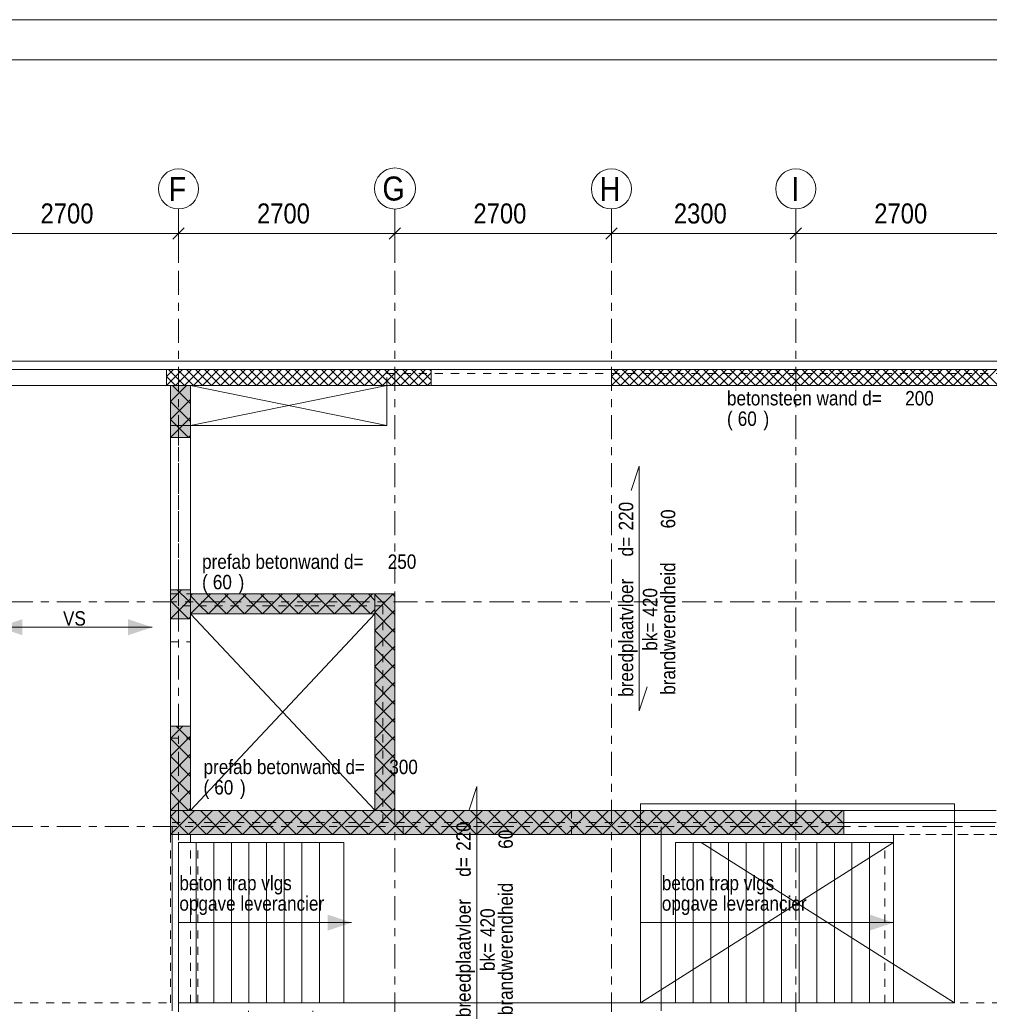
# Model space of a CAD drawing. Header units: millimetres. Extents: x -931 to -90, y -1411 to -817.
# Tile 44 of 63: x -709 to -588, y -939 to -817. Entities that reach past the tile are written whole.
import ezdxf

# ---------------------------------------------------------------- set-up
doc = ezdxf.new("R2010")
doc.units = ezdxf.units.MM
for name, pattern in [('XKITLINE00', [0]), ('XKITLINE01', [4, 1, -1, 1, -1]), ('XKITLINE03', [6, 3, -1, 1, -1])]:
    doc.linetypes.add(name, pattern=pattern)
for name, color, linetype, lineweight in [('Grafisch object', 3, 'Continuous', 0), ('Offset', 4, 'Continuous', 0), ('Onderdeel', 2, 'Continuous', 0), ('Onderdeel label', 2, 'Continuous', 0), ('Stramien', 4, 'Continuous', 0), ('Tekening kader', 3, 'Continuous', 0), ('Tekst', 7, 'Continuous', 0)]:
    doc.layers.add(name, color=color, linetype=linetype, lineweight=lineweight)
doc.styles.add('ARIAL', font='arial.ttf')

msp = doc.modelspace()

# ---------------------------------------------------------------- hatches: boundary and pattern name
at = {"layer": 'Grafisch object'}
for points in [[(-711.78, -892.47), (-708.78, -891.47), (-708.78, -893.47)], [(-692.61, -892.47), (-695.61, -893.47), (-695.61, -891.47)], [(-667.72, -929.31), (-670.72, -930.31), (-670.72, -928.31)], [(-600.1, -929.31), (-603.1, -930.31), (-603.1, -928.31)]]:
    msp.add_hatch(color=256, dxfattribs=at).paths.add_polyline_path(points, flags=17)
at = {"layer": 'Onderdeel'}
for points in [[(-687.82, -868.81), (-690.32, -868.81), (-690.32, -862.31), (-687.82, -862.31)], [(-687.82, -891.44), (-690.32, -891.44), (-690.32, -887.81), (-687.82, -887.81)], [(-664.82, -890.82), (-687.82, -890.82), (-687.82, -888.32), (-664.82, -888.32)], [(-662.32, -915.31), (-664.82, -915.31), (-664.82, -888.32), (-662.32, -888.32)], [(-687.82, -915.31), (-690.32, -915.31), (-690.32, -904.8), (-687.82, -904.8)], [(-606.32, -918.31), (-690.32, -918.31), (-690.32, -915.31), (-606.32, -915.31)]]:
    msp.add_hatch(color=256, dxfattribs=at).paths.add_polyline_path(points, flags=17)

# ---------------------------------------------------------------- linework, layer by layer
at = {"layer": 'Grafisch object', "linetype": 'XKITLINE00', "lineweight": 0}
for p, q in [((-663.32, -862.31), (-687.82, -867.31)), ((-687.82, -862.31), (-663.32, -867.31)), ((-663.32, -862.31), (-687.82, -862.31)), ((-687.82, -862.31), (-687.82, -867.31)), ((-663.32, -867.31), (-663.32, -862.31)), ((-687.82, -867.31), (-663.32, -867.31)), ((-687.82, -915.32), (-664.82, -890.82)), ((-687.82, -890.82), (-664.82, -915.3)), ((-711.78, -892.47), (-692.61, -892.47)), ((-592.51, -914.51), (-631.7, -914.51)), ((-631.7, -914.51), (-631.7, -939.32)), ((-592.51, -939.32), (-592.51, -914.51)), ((-600.1, -919.31), (-631.7, -939.31)), ((-624.11, -919.31), (-592.51, -939.32)), ((-689.32, -929.31), (-667.72, -929.31)), ((-631.7, -929.31), (-600.1, -929.31)), ((-631.7, -939.32), (-592.51, -939.32))]:
    msp.add_line(p, q, dxfattribs=at)
at = {"layer": 'Offset', "linetype": 'XKITLINE00', "lineweight": 0}
for p, q in [((-689.31, -846.37), (-689.31, -840.87)), ((-689.31, -846.37), (-689.31, -840.87)), ((-662.31, -846.37), (-662.31, -840.87)), ((-662.31, -846.37), (-662.31, -840.87)), ((-635.31, -846.37), (-635.31, -840.87)), ((-635.31, -846.37), (-635.31, -840.87)), ((-612.31, -846.37), (-612.31, -840.87)), ((-612.31, -846.37), (-612.31, -840.87)), ((-716.31, -843.37), (-689.31, -843.37)), ((-688.61, -842.67), (-690.02, -844.08)), ((-688.61, -842.67), (-690.02, -844.08)), ((-689.31, -843.37), (-662.31, -843.37)), ((-661.61, -842.67), (-663.02, -844.08)), ((-661.61, -842.67), (-663.02, -844.08)), ((-662.31, -843.37), (-635.31, -843.37)), ((-634.61, -842.67), (-636.02, -844.08)), ((-634.61, -842.67), (-636.02, -844.08)), ((-635.31, -843.37), (-612.31, -843.37)), ((-611.61, -842.67), (-613.02, -844.08)), ((-611.61, -842.67), (-613.02, -844.08)), ((-612.31, -843.37), (-585.31, -843.37))]:
    msp.add_line(p, q, dxfattribs=at)
at = {"layer": 'Offset'}
for p in [(-689.31, -843.37), (-689.31, -843.37), (-662.31, -843.37), (-662.31, -843.37), (-635.31, -843.37), (-635.31, -843.37), (-612.31, -843.37), (-612.31, -843.37)]:
    msp.add_point(p, dxfattribs=at)
at = {"layer": 'Onderdeel', "linetype": 'XKITLINE00', "lineweight": 0}
for p, q in [((-468.81, -859.31), (-845.81, -859.31)), ((-860.81, -860.31), (-468.81, -860.31)), ((-690.81, -862.31), (-688.81, -860.31)), ((-690.81, -861.19), (-689.94, -860.31)), ((-690.81, -862.31), (-690.81, -860.31)), ((-689.69, -861.19), (-690.57, -860.31)), ((-689.69, -862.31), (-687.69, -860.31)), ((-689.13, -860.63), (-689.45, -860.31)), ((-687.45, -862.31), (-689.13, -860.63)), ((-688.57, -862.31), (-686.57, -860.31)), ((-686.32, -862.31), (-688.32, -860.31)), ((-687.45, -862.31), (-685.45, -860.31)), ((-685.2, -862.31), (-687.2, -860.31)), ((-686.32, -862.31), (-684.32, -860.31)), ((-684.08, -862.31), (-686.08, -860.31)), ((-685.2, -862.31), (-683.2, -860.31)), ((-682.96, -862.31), (-684.96, -860.31)), ((-684.08, -862.31), (-682.08, -860.31)), ((-681.83, -862.31), (-683.83, -860.31)), ((-682.96, -862.31), (-680.96, -860.31)), ((-680.71, -862.31), (-682.71, -860.31)), ((-681.83, -862.31), (-679.83, -860.31)), ((-679.59, -862.31), (-681.59, -860.31)), ((-680.71, -862.31), (-678.71, -860.31)), ((-678.47, -862.31), (-680.47, -860.31)), ((-679.59, -862.31), (-677.59, -860.31)), ((-677.34, -862.31), (-679.34, -860.31)), ((-678.47, -862.31), (-676.47, -860.31)), ((-676.22, -862.31), (-678.22, -860.31)), ((-677.34, -862.31), (-675.34, -860.31)), ((-675.1, -862.31), (-677.1, -860.31)), ((-676.22, -862.31), (-674.22, -860.31)), ((-673.98, -862.31), (-675.98, -860.31)), ((-675.1, -862.31), (-673.1, -860.31)), ((-672.85, -862.31), (-674.85, -860.31)), ((-673.98, -862.31), (-671.98, -860.31)), ((-671.73, -862.31), (-673.73, -860.31)), ((-672.85, -862.31), (-670.85, -860.31)), ((-670.61, -862.31), (-672.61, -860.31)), ((-671.73, -862.31), (-669.73, -860.31)), ((-669.49, -862.31), (-671.49, -860.31)), ((-670.61, -862.31), (-668.61, -860.31)), ((-668.36, -862.31), (-670.36, -860.31)), ((-669.49, -862.31), (-667.49, -860.31)), ((-667.24, -862.31), (-669.24, -860.31)), ((-668.36, -862.31), (-666.36, -860.31)), ((-666.12, -862.31), (-668.12, -860.31)), ((-667.24, -862.31), (-665.24, -860.31)), ((-665, -862.31), (-667, -860.31)), ((-666.12, -862.31), (-664.12, -860.31)), ((-663.87, -862.31), (-665.87, -860.31)), ((-665, -862.31), (-663, -860.31)), ((-662.75, -862.31), (-664.75, -860.31)), ((-663.87, -862.31), (-661.87, -860.31)), ((-661.63, -862.31), (-663.63, -860.31)), ((-662.75, -862.31), (-660.75, -860.31)), ((-660.51, -862.31), (-662.51, -860.31)), ((-661.63, -862.31), (-659.63, -860.31)), ((-659.38, -862.31), (-661.38, -860.31)), ((-660.51, -862.31), (-658.51, -860.31)), ((-658.26, -862.31), (-660.26, -860.31)), ((-659.38, -862.31), (-657.81, -860.74)), ((-657.81, -861.64), (-659.14, -860.31)), ((-657.81, -860.52), (-658.02, -860.31)), ((-657.81, -862.31), (-657.81, -860.31)), ((-635.31, -862.31), (-633.31, -860.31)), ((-635.31, -861.19), (-634.44, -860.31)), ((-635.31, -862.31), (-635.31, -860.31)), ((-634.19, -861.19), (-635.06, -860.32)), ((-634.19, -862.31), (-632.19, -860.31)), ((-633.63, -860.63), (-633.95, -860.31)), ((-631.95, -862.31), (-633.63, -860.63)), ((-633.07, -862.31), (-631.07, -860.31)), ((-630.82, -862.31), (-632.82, -860.31)), ((-631.95, -862.31), (-629.95, -860.31)), ((-629.7, -862.31), (-631.7, -860.31)), ((-630.82, -862.31), (-628.82, -860.31)), ((-628.58, -862.31), (-630.58, -860.31)), ((-629.7, -862.31), (-627.7, -860.31)), ((-627.46, -862.31), (-629.46, -860.31)), ((-628.58, -862.31), (-626.58, -860.31)), ((-626.33, -862.31), (-628.33, -860.31)), ((-627.46, -862.31), (-625.46, -860.31)), ((-625.21, -862.31), (-627.21, -860.31)), ((-626.33, -862.31), (-624.33, -860.31)), ((-624.09, -862.31), (-626.09, -860.31)), ((-625.21, -862.31), (-623.21, -860.31)), ((-622.97, -862.31), (-624.97, -860.31)), ((-624.09, -862.31), (-622.09, -860.31)), ((-621.84, -862.31), (-623.84, -860.31)), ((-622.97, -862.31), (-620.97, -860.31)), ((-620.72, -862.31), (-622.72, -860.31)), ((-621.84, -862.31), (-619.84, -860.31)), ((-619.6, -862.31), (-621.6, -860.31)), ((-620.72, -862.31), (-618.72, -860.31)), ((-618.48, -862.31), (-620.48, -860.31)), ((-619.6, -862.31), (-617.6, -860.31)), ((-617.35, -862.31), (-619.35, -860.31)), ((-618.48, -862.31), (-616.48, -860.31)), ((-616.23, -862.31), (-618.23, -860.31)), ((-617.35, -862.31), (-615.35, -860.31)), ((-615.11, -862.31), (-617.11, -860.31)), ((-616.23, -862.31), (-614.23, -860.31)), ((-613.99, -862.31), (-615.99, -860.31)), ((-615.11, -862.31), (-613.11, -860.31)), ((-612.86, -862.31), (-614.86, -860.31)), ((-613.99, -862.31), (-611.99, -860.31)), ((-611.74, -862.31), (-613.74, -860.31)), ((-612.86, -862.31), (-610.86, -860.31)), ((-610.62, -862.31), (-612.62, -860.31)), ((-611.74, -862.31), (-609.74, -860.31)), ((-609.5, -862.31), (-611.5, -860.31)), ((-610.62, -862.31), (-608.62, -860.31)), ((-608.37, -862.31), (-610.37, -860.31)), ((-609.5, -862.31), (-607.5, -860.31)), ((-607.25, -862.31), (-609.25, -860.31)), ((-608.37, -862.31), (-606.37, -860.31)), ((-606.13, -862.31), (-608.13, -860.31)), ((-607.25, -862.31), (-605.25, -860.31)), ((-605.01, -862.31), (-607.01, -860.31)), ((-606.13, -862.31), (-604.13, -860.31)), ((-603.88, -862.31), (-605.88, -860.31)), ((-605.01, -862.31), (-603.01, -860.31)), ((-602.76, -862.31), (-604.76, -860.31)), ((-603.88, -862.31), (-601.88, -860.31)), ((-601.64, -862.31), (-603.64, -860.31)), ((-602.76, -862.31), (-600.76, -860.31)), ((-600.52, -862.31), (-602.52, -860.31)), ((-601.64, -862.31), (-599.64, -860.31)), ((-599.39, -862.31), (-601.39, -860.31)), ((-600.52, -862.31), (-598.52, -860.31)), ((-598.27, -862.31), (-600.27, -860.31)), ((-599.39, -862.31), (-597.39, -860.31)), ((-597.15, -862.31), (-599.15, -860.31)), ((-598.27, -862.31), (-596.27, -860.31)), ((-596.03, -862.31), (-598.03, -860.31)), ((-597.15, -862.31), (-595.15, -860.31)), ((-594.9, -862.31), (-596.9, -860.31)), ((-596.03, -862.31), (-594.03, -860.31)), ((-593.78, -862.31), (-595.78, -860.31)), ((-594.9, -862.31), (-592.9, -860.31)), ((-592.66, -862.31), (-594.66, -860.31)), ((-593.78, -862.31), (-591.78, -860.31)), ((-591.54, -862.31), (-593.54, -860.31)), ((-592.66, -862.31), (-590.66, -860.31)), ((-590.41, -862.31), (-592.41, -860.31)), ((-591.54, -862.31), (-589.54, -860.31)), ((-589.29, -862.31), (-591.29, -860.31)), ((-590.41, -862.31), (-588.41, -860.31)), ((-588.17, -862.31), (-590.17, -860.31)), ((-589.29, -862.31), (-587.29, -860.31)), ((-587.05, -862.31), (-589.05, -860.31)), ((-690.25, -861.75), (-690.81, -861.19)), ((-689.69, -862.31), (-690.25, -861.75)), ((-688.57, -862.31), (-689.69, -861.19)), ((-658.26, -862.31), (-657.81, -861.87)), ((-634.75, -861.75), (-635.31, -861.19)), ((-634.19, -862.31), (-634.75, -861.75)), ((-633.07, -862.31), (-634.19, -861.19)), ((-715.32, -862.31), (-468.81, -862.31)), ((-690.81, -862.31), (-690.81, -862.31)), ((-690.81, -862.31), (-690.81, -862.31)), ((-690.81, -862.31), (-690.81, -862.31)), ((-690.32, -864.32), (-688.31, -862.31)), ((-690.32, -915.31), (-690.32, -862.31)), ((-690.32, -862.31), (-687.82, -862.31)), ((-687.82, -864.58), (-690.08, -862.31)), ((-687.82, -862.33), (-687.83, -862.31)), ((-687.82, -862.31), (-687.82, -915.31)), ((-663.32, -867.31), (-663.32, -862.31)), ((-635.31, -862.31), (-635.31, -862.31)), ((-635.31, -862.31), (-635.31, -862.31)), ((-635.31, -862.31), (-635.31, -862.31)), ((-690.32, -866.57), (-687.82, -864.07)), ((-688.07, -866.57), (-690.32, -864.32)), ((-690.32, -868.81), (-687.82, -866.31)), ((-689.19, -867.69), (-690.32, -866.57)), ((-687.82, -866.82), (-688.07, -866.57)), ((-688.07, -868.81), (-689.19, -867.69)), ((-687.82, -867.31), (-663.32, -867.31)), ((-690.32, -868.81), (-690.32, -868.81)), ((-690.32, -868.81), (-690.32, -868.81)), ((-690.32, -868.81), (-690.32, -868.81)), ((-690.32, -868.81), (-687.82, -868.81)), ((-688.07, -868.81), (-687.82, -868.56)), ((-690.32, -889.19), (-688.93, -887.81)), ((-687.82, -887.81), (-690.32, -887.81)), ((-690.32, -891.44), (-687.82, -888.94)), ((-688.07, -889.19), (-689.46, -887.81)), ((-687.82, -890.82), (-685.32, -888.32)), ((-687.82, -888.57), (-687.56, -888.32)), ((-687.82, -890.82), (-687.82, -888.32)), ((-664.82, -888.32), (-687.82, -888.32)), ((-686.69, -889.7), (-687.82, -888.57)), ((-685.57, -888.57), (-685.83, -888.32)), ((-685.57, -890.82), (-683.07, -888.32)), ((-683.33, -890.82), (-685.57, -888.57)), ((-681.08, -890.82), (-683.58, -888.32)), ((-683.33, -890.82), (-680.83, -888.32)), ((-678.84, -890.82), (-681.34, -888.32)), ((-681.08, -890.82), (-678.58, -888.32)), ((-676.59, -890.82), (-679.09, -888.32)), ((-678.84, -890.82), (-676.34, -888.32)), ((-674.35, -890.82), (-676.85, -888.32)), ((-676.59, -890.82), (-674.09, -888.32)), ((-672.1, -890.82), (-674.6, -888.32)), ((-674.35, -890.82), (-671.85, -888.32)), ((-669.86, -890.82), (-672.36, -888.32)), ((-672.1, -890.82), (-669.6, -888.32)), ((-667.61, -890.82), (-670.11, -888.32)), ((-669.86, -890.82), (-667.36, -888.32)), ((-665.37, -890.82), (-667.87, -888.32)), ((-667.61, -890.82), (-665.11, -888.32)), ((-664.82, -889.12), (-665.62, -888.32)), ((-664.82, -890.61), (-662.52, -888.32)), ((-664.82, -890.82), (-664.82, -888.32)), ((-664.82, -915.31), (-664.82, -888.32)), ((-664.82, -888.32), (-662.32, -888.32)), ((-662.32, -890.87), (-664.82, -888.37)), ((-662.32, -888.62), (-662.62, -888.32)), ((-662.32, -888.32), (-662.32, -915.31)), ((-689.19, -890.32), (-690.32, -889.19)), ((-687.82, -889.45), (-688.07, -889.19)), ((-685.57, -890.82), (-686.69, -889.7)), ((-690.32, -891.44), (-690.32, -891.44)), ((-690.32, -891.44), (-690.32, -891.44)), ((-690.32, -891.44), (-690.32, -891.44)), ((-690.32, -891.44), (-687.82, -891.44)), ((-688.07, -891.44), (-689.19, -890.32)), ((-688.07, -891.44), (-687.82, -891.18)), ((-687.82, -890.82), (-687.82, -890.82)), ((-687.82, -890.82), (-687.82, -890.82)), ((-687.82, -890.82), (-687.82, -890.82)), ((-687.82, -890.82), (-664.82, -890.82)), ((-665.37, -890.82), (-664.82, -890.27)), ((-664.82, -892.86), (-662.32, -890.36)), ((-662.32, -893.11), (-664.82, -890.61)), ((-664.82, -895.1), (-662.32, -892.6)), ((-662.32, -895.36), (-664.82, -892.86)), ((-664.82, -897.35), (-662.32, -894.85)), ((-662.32, -897.6), (-664.82, -895.1)), ((-664.82, -899.59), (-662.32, -897.09)), ((-662.32, -899.85), (-664.82, -897.35)), ((-664.82, -901.84), (-662.32, -899.34)), ((-662.32, -902.09), (-664.82, -899.59)), ((-664.82, -904.08), (-662.32, -901.58)), ((-662.32, -904.34), (-664.82, -901.84)), ((-690.32, -906.33), (-688.79, -904.8)), ((-690.32, -904.8), (-687.82, -904.8)), ((-687.82, -906.58), (-689.6, -904.8)), ((-664.82, -906.33), (-662.32, -903.83)), ((-662.32, -906.58), (-664.82, -904.08)), ((-690.32, -908.57), (-687.82, -906.07)), ((-664.82, -908.57), (-662.32, -906.07)), ((-687.82, -908.83), (-690.32, -906.33)), ((-662.32, -908.83), (-664.82, -906.33)), ((-690.32, -910.82), (-687.82, -908.32)), ((-687.82, -911.07), (-690.32, -908.57)), ((-664.82, -910.82), (-662.32, -908.32)), ((-662.32, -911.07), (-664.82, -908.57)), ((-690.32, -913.06), (-687.82, -910.56)), ((-688.07, -913.06), (-690.32, -910.82)), ((-664.82, -913.06), (-662.32, -910.56)), ((-662.57, -913.06), (-664.82, -910.82)), ((-690.32, -915.31), (-687.82, -912.81)), ((-689.19, -914.19), (-690.32, -913.06)), ((-687.82, -913.32), (-688.07, -913.06)), ((-664.82, -915.31), (-662.32, -912.81)), ((-663.7, -914.19), (-664.82, -913.06)), ((-662.32, -913.32), (-662.57, -913.06)), ((-688.07, -915.31), (-689.19, -914.19)), ((-662.57, -915.31), (-663.7, -914.19)), ((-690.32, -918.31), (-687.32, -915.31)), ((-690.32, -916.06), (-689.56, -915.31)), ((-690.32, -915.31), (-690.32, -915.31)), ((-690.32, -915.31), (-690.32, -915.31)), ((-690.32, -915.31), (-690.32, -915.31)), ((-690.32, -915.31), (-606.32, -915.31)), ((-690.32, -915.31), (-690.32, -918.31)), ((-687.82, -915.31), (-690.32, -915.31)), ((-688.07, -916.06), (-688.83, -915.31)), ((-688.07, -915.31), (-687.82, -915.05)), ((-688.07, -918.31), (-685.07, -915.31)), ((-683.58, -918.31), (-686.58, -915.31)), ((-685.83, -918.31), (-682.83, -915.31)), ((-681.34, -918.31), (-684.34, -915.31)), ((-683.58, -918.31), (-680.58, -915.31)), ((-679.09, -918.31), (-682.09, -915.31)), ((-681.34, -918.31), (-678.34, -915.31)), ((-676.85, -918.31), (-679.85, -915.31)), ((-679.09, -918.31), (-676.09, -915.31)), ((-674.6, -918.31), (-677.6, -915.31)), ((-676.85, -918.31), (-673.85, -915.31)), ((-672.36, -918.31), (-675.36, -915.31)), ((-674.6, -918.31), (-671.6, -915.31)), ((-670.11, -918.31), (-673.11, -915.31)), ((-672.36, -918.31), (-669.36, -915.31)), ((-667.87, -918.31), (-670.87, -915.31)), ((-670.11, -918.31), (-667.11, -915.31)), ((-665.62, -918.31), (-668.62, -915.31)), ((-667.87, -918.31), (-664.87, -915.31)), ((-663.38, -918.31), (-666.38, -915.31)), ((-665.62, -918.31), (-662.62, -915.31)), ((-664.82, -915.31), (-664.82, -915.31)), ((-664.82, -915.31), (-664.82, -915.31)), ((-664.82, -915.31), (-664.82, -915.31)), ((-662.32, -915.31), (-664.82, -915.31)), ((-661.13, -918.31), (-664.13, -915.31)), ((-663.38, -918.31), (-660.38, -915.31)), ((-662.57, -915.31), (-662.32, -915.05)), ((-658.89, -918.31), (-661.89, -915.31)), ((-661.13, -918.31), (-658.13, -915.31)), ((-656.64, -918.31), (-659.64, -915.31)), ((-658.89, -918.31), (-655.89, -915.31)), ((-654.39, -918.31), (-657.4, -915.31)), ((-656.64, -918.31), (-653.64, -915.31)), ((-652.15, -918.31), (-655.15, -915.31)), ((-654.4, -918.31), (-651.4, -915.31)), ((-649.9, -918.31), (-652.9, -915.31)), ((-652.15, -918.31), (-649.15, -915.31)), ((-647.66, -918.31), (-650.66, -915.31)), ((-649.91, -918.31), (-646.91, -915.31)), ((-645.41, -918.31), (-648.41, -915.31)), ((-647.66, -918.31), (-644.66, -915.31)), ((-643.17, -918.31), (-646.17, -915.31)), ((-645.42, -918.31), (-642.42, -915.31)), ((-640.92, -918.31), (-643.92, -915.31)), ((-643.17, -918.31), (-640.17, -915.31)), ((-638.68, -918.31), (-641.68, -915.31)), ((-640.93, -918.31), (-637.93, -915.31)), ((-636.43, -918.31), (-639.43, -915.31)), ((-638.68, -918.31), (-635.68, -915.31)), ((-634.19, -918.31), (-637.19, -915.31)), ((-636.44, -918.31), (-633.44, -915.31)), ((-631.94, -918.31), (-634.94, -915.31)), ((-634.19, -918.31), (-631.19, -915.31)), ((-629.7, -918.31), (-632.7, -915.31)), ((-631.95, -918.31), (-628.95, -915.31)), ((-627.45, -918.31), (-630.45, -915.31)), ((-629.7, -918.31), (-626.7, -915.31)), ((-625.21, -918.31), (-628.21, -915.31)), ((-627.46, -918.31), (-624.46, -915.31)), ((-622.96, -918.31), (-625.96, -915.31)), ((-625.21, -918.31), (-622.21, -915.31)), ((-620.72, -918.31), (-623.72, -915.31)), ((-622.97, -918.31), (-619.97, -915.31)), ((-618.47, -918.31), (-621.47, -915.31)), ((-620.72, -918.31), (-617.72, -915.31)), ((-616.23, -918.31), (-619.23, -915.31)), ((-618.48, -918.31), (-615.48, -915.31)), ((-613.98, -918.31), (-616.98, -915.31)), ((-616.23, -918.31), (-613.23, -915.31)), ((-611.74, -918.31), (-614.74, -915.31)), ((-613.99, -918.31), (-610.99, -915.31)), ((-609.49, -918.31), (-612.49, -915.31)), ((-611.74, -918.31), (-608.74, -915.31)), ((-607.25, -918.31), (-610.25, -915.31)), ((-609.5, -918.31), (-606.5, -915.31)), ((-606.32, -917), (-608, -915.31)), ((-606.32, -915.31), (-606.32, -918.31)), ((-606.32, -915.32), (-587.32, -915.32)), ((-689.19, -917.19), (-690.32, -916.06)), ((-688.07, -918.31), (-689.19, -917.19)), ((-685.83, -918.31), (-688.07, -916.06)), ((-606.32, -916.82), (-587.32, -916.82)), ((-690.32, -918.31), (-690.32, -918.31)), ((-690.32, -918.31), (-690.32, -918.31)), ((-690.32, -918.31), (-690.32, -918.31)), ((-690.32, -918.31), (-606.32, -918.31)), ((-690.12, -940.32), (-690.12, -918.31)), ((-687.82, -918.32), (-661.3, -918.32)), ((-661.3, -918.32), (-661.3, -918.31)), ((-661.3, -918.32), (-600.1, -918.32)), ((-661.3, -918.32), (-606.32, -918.32)), ((-629.1, -940.32), (-629.1, -918.31)), ((-607.25, -918.31), (-606.32, -917.37)), ((-606.32, -918.32), (-606.32, -918.31)), ((-600.1, -918.32), (-600.1, -919.31)), ((-689.32, -919.31), (-687.12, -919.31)), ((-689.32, -939.31), (-689.32, -919.31)), ((-687.12, -919.31), (-668.68, -919.31)), ((-687.12, -939.31), (-687.12, -919.31)), ((-684.92, -939.31), (-684.92, -919.31)), ((-682.72, -939.31), (-682.72, -919.31)), ((-680.52, -939.31), (-680.52, -919.31)), ((-678.32, -939.31), (-678.32, -919.31)), ((-676.12, -939.31), (-676.12, -919.31)), ((-673.92, -939.31), (-673.92, -919.31)), ((-671.72, -939.31), (-671.72, -919.31)), ((-668.68, -939.31), (-668.68, -919.31)), ((-627.3, -919.31), (-625.1, -919.31)), ((-627.3, -939.31), (-627.3, -919.31)), ((-625.1, -919.31), (-622.9, -919.31)), ((-625.1, -939.31), (-625.1, -919.31)), ((-622.9, -939.31), (-622.9, -919.31)), ((-622.9, -919.31), (-620.7, -919.31)), ((-620.7, -939.31), (-620.7, -919.31)), ((-620.7, -919.31), (-618.5, -919.31)), ((-618.5, -939.31), (-618.5, -919.31)), ((-618.5, -919.31), (-616.3, -919.31)), ((-616.3, -939.31), (-616.3, -919.31)), ((-616.3, -919.31), (-614.1, -919.31)), ((-614.1, -939.31), (-614.1, -919.31)), ((-614.1, -919.31), (-611.9, -919.31)), ((-611.9, -919.31), (-609.7, -919.31)), ((-611.9, -939.31), (-611.9, -919.31)), ((-609.7, -919.31), (-607.5, -919.31)), ((-609.7, -939.31), (-609.7, -919.31)), ((-607.5, -939.31), (-607.5, -919.31)), ((-607.5, -919.31), (-605.3, -919.31)), ((-605.3, -919.31), (-600.1, -919.31)), ((-605.3, -939.31), (-605.3, -919.31)), ((-603.1, -939.31), (-603.1, -919.31)), ((-600.1, -919.31), (-600.1, -939.31)), ((-689.32, -939.31), (-687.12, -939.31)), ((-687.82, -939.32), (-600.1, -939.32)), ((-687.12, -939.31), (-684.92, -939.31)), ((-682.72, -939.31), (-684.92, -939.31)), ((-682.72, -939.31), (-668.68, -939.31)), ((-625.1, -939.31), (-627.3, -939.31)), ((-620.7, -939.31), (-625.1, -939.31)), ((-600.1, -939.31), (-620.7, -939.31)), ((-600.1, -939.31), (-600.1, -939.32))]:
    msp.add_line(p, q, dxfattribs=at)
at = {"layer": 'Onderdeel', "linetype": 'XKITLINE01', "lineweight": 0}
for p, q in [((-663.32, -860.81), (-467.31, -860.81)), ((-663.32, -862.31), (-663.32, -860.81)), ((-715.32, -862.31), (-690.32, -862.31)), ((-715.32, -862.31), (-690.32, -862.31)), ((-690.32, -862.31), (-690.32, -939.32)), ((-690.32, -939.32), (-690.32, -862.31)), ((-687.82, -862.31), (-468.81, -862.31)), ((-687.82, -888.32), (-687.82, -862.31)), ((-690.32, -867.3), (-687.82, -867.3)), ((-689.32, -889.82), (-689.32, -867.31)), ((-689.32, -867.31), (-687.82, -867.31)), ((-690.32, -888.3), (-687.82, -888.3)), ((-687.82, -888.32), (-664.82, -888.32)), ((-662.32, -888.32), (-664.82, -888.32)), ((-662.32, -915.32), (-662.32, -888.32)), ((-663.82, -889.82), (-689.32, -889.82)), ((-663.82, -916.83), (-663.82, -889.82)), ((-687.82, -890.82), (-664.82, -890.82)), ((-687.82, -915.32), (-687.82, -890.82)), ((-664.82, -915.32), (-664.82, -890.82)), ((-690.32, -894.31), (-687.82, -894.31)), ((-690.32, -906.31), (-687.82, -906.31)), ((-687.82, -915.32), (-664.82, -915.32)), ((-662.32, -915.32), (-606.32, -915.32)), ((-661.3, -918.31), (-661.3, -915.32)), ((-661.3, -915.32), (-606.32, -915.32)), ((-640.29, -918.32), (-640.29, -915.32)), ((-606.32, -918.31), (-606.32, -915.32)), ((-690.12, -916.83), (-629.1, -916.83)), ((-690.12, -918.31), (-690.12, -916.83)), ((-629.1, -916.83), (-606.32, -916.82)), ((-629.1, -918.31), (-629.1, -916.83)), ((-687.82, -939.32), (-687.82, -918.32)), ((-600.1, -918.32), (-468.81, -918.32)), ((-468.81, -918.32), (-600.1, -918.32)), ((-686.91, -939.31), (-686.91, -919.31)), ((-601.2, -939.31), (-601.2, -919.31)), ((-600.1, -939.32), (-600.1, -919.31)), ((-845.81, -939.32), (-690.32, -939.32)), ((-687.12, -939.31), (-689.32, -939.31)), ((-686.91, -939.31), (-684.92, -939.31)), ((-680.57, -943.32), (-680.57, -939.32)), ((-672.57, -943.32), (-672.57, -939.32)), ((-623.28, -939.31), (-620.7, -939.31)), ((-468.81, -939.32), (-600.1, -939.32))]:
    msp.add_line(p, q, dxfattribs=at)
at = {"layer": 'Onderdeel label', "linetype": 'XKITLINE00', "lineweight": 0}
for p, q in [((-632.84, -875.4), (-631.84, -872.4)), ((-631.84, -902.9), (-631.84, -872.4)), ((-631.84, -902.9), (-630.84, -899.9)), ((-653.11, -915.35), (-652.11, -912.35)), ((-652.11, -942.85), (-652.11, -912.35))]:
    msp.add_line(p, q, dxfattribs=at)
at = {"layer": 'Stramien', "linetype": 'XKITLINE03', "lineweight": 0}
for p, q in [((-689.31, -1103.01), (-689.31, -840.31)), ((-662.31, -1103.01), (-662.31, -840.31)), ((-635.31, -1103.01), (-635.31, -840.31)), ((-612.31, -1103.01), (-612.31, -840.31)), ((-914.5, -860.31), (-445.81, -860.31)), ((-914.5, -889.31), (-445.81, -889.31)), ((-914.5, -917.31), (-445.81, -917.31))]:
    msp.add_line(p, q, dxfattribs=at)
at = {"layer": 'Stramien', "linetype": 'XKITLINE00', "lineweight": 0}
for centre, radius in [((-689.31, -837.81), 2.5), ((-662.31, -837.76), 2.56), ((-635.31, -837.81), 2.5), ((-612.31, -837.81), 2.5)]:
    msp.add_circle(centre, radius, dxfattribs=at)
at = {"layer": 'Tekening kader', "linetype": 'XKITLINE00', "lineweight": 0}
for p, q in [((-90.36, -816.71), (-931.36, -816.71)), ((-95.36, -821.71), (-926.36, -821.71))]:
    msp.add_line(p, q, dxfattribs=at)

# ---------------------------------------------------------------- texts
at = {"layer": 'Offset', "style": 'ARIAL', "width": 0.85}
for s, p in [('2700', (-706.52, -842.12)), ('2700', (-679.52, -842.12)), ('2700', (-652.52, -842.12)), ('2300', (-627.52, -842.12)), ('2700', (-602.52, -842.12))]:
    msp.add_text(s, height=2.5, dxfattribs=at).set_placement(p)
at = {"layer": 'Onderdeel label', "style": 'ARIAL', "width": 0.85}
for s, p in [('betonsteen wand d=', (-620.89, -864.81)), ('200', (-598.66, -864.81)), ('(', (-620.89, -867.36)), ('60', (-619.55, -867.36)), (')', (-616.34, -867.36)), ('prefab betonwand d=', (-686.37, -885.19)), ('250', (-663.21, -885.19)), ('(', (-686.37, -887.74)), ('60', (-685.03, -887.74)), (')', (-681.82, -887.74)), ('prefab betonwand d=', (-686.19, -910.79)), ('300', (-663.02, -910.79)), ('(', (-686.19, -913.34)), ('60', (-684.85, -913.34)), (')', (-681.64, -913.34))]:
    msp.add_text(s, height=1.8, dxfattribs=at).set_placement(p)
for s, rotation, p in [('220', 90, (-632.59, -880.4)), ('60', 90, (-627.34, -880.15)), ('d=', 90, (-632.59, -883.65)), ('brandwerendheid', 90, (-627.34, -900.9)), ('breedplaatvloer', 90, (-632.59, -901.15)), ('420', 90, (-629.59, -891.15)), ('bk=', 90, (-629.59, -895.4)), ('220', 89.9979, (-652.86, -920.35)), ('60', 89.9979, (-647.61, -920.1)), ('d=', 89.9979, (-652.86, -923.6)), ('brandwerendheid', 89.9979, (-647.61, -940.85)), ('breedplaatvloer', 89.9979, (-652.86, -941.1)), ('420', 89.9979, (-649.86, -931.1)), ('bk=', 89.9979, (-649.86, -935.35))]:
    msp.add_text(s, height=1.8, rotation=rotation, dxfattribs=at).set_placement(p)
at = {"layer": 'Stramien', "style": 'ARIAL', "width": 0.85}
for s, p in [('F', (-690.54, -839.31)), ('G', (-663.87, -839.26)), ('H', (-636.76, -839.31)), ('I', (-612.87, -839.31))]:
    msp.add_text(s, height=3, dxfattribs=at).set_placement(p)
at = {"layer": 'Tekst', "style": 'ARIAL', "width": 0.85}
for s, p in [('VS', (-703.72, -892.27)), ('beton trap vlgs', (-689.2, -925.27)), ('beton trap vlgs', (-629.02, -925.27)), ('opgave leverancier', (-689.2, -927.82)), ('opgave leverancier', (-629.02, -927.82))]:
    msp.add_text(s, height=1.8, dxfattribs=at).set_placement(p)

doc.saveas('drawing.dxf')
